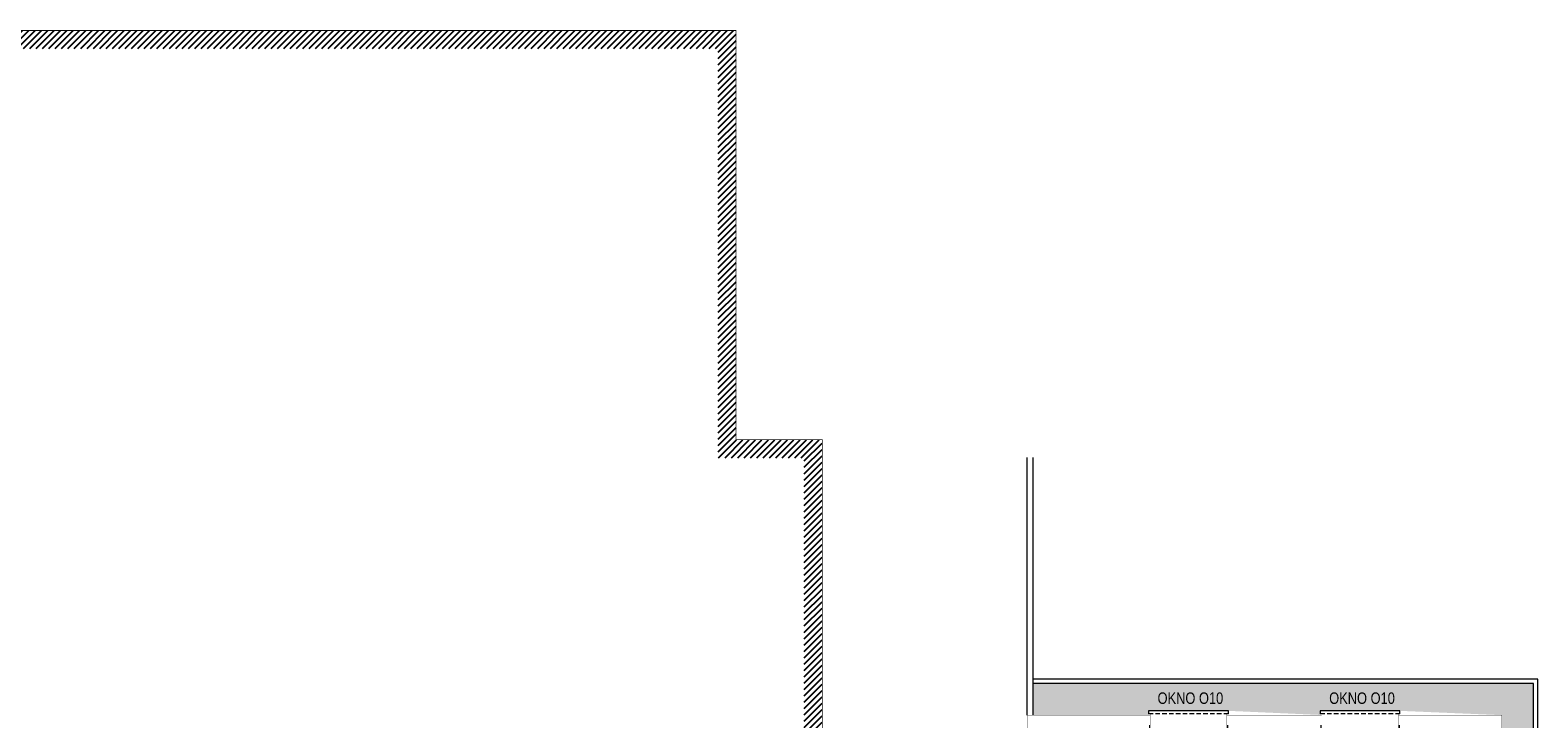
# Model space of a CAD drawing. Header units: millimetres. Extents: x 18880 to 99371, y -5529 to 27899.
# Tile 133 of 158: x 29519 to 31618, y 25006 to 25965. Entities that reach past the tile are written whole.
import ezdxf

# ---------------------------------------------------------------- set-up
doc = ezdxf.new("R2010")
doc.units = ezdxf.units.MM
doc.set_wipeout_variables(frame=1)
doc.linetypes.add('DASHED', pattern=[19.05, 12.7, -6.35])
for name, color, linetype, lineweight in [('AA_HATCH', 252, 'Continuous', 0), ('AA_IZOLACJA', 251, 'Continuous', 0), ('AA_OPIS', 2, 'Continuous', 0), ('AA_WIDOK', 254, 'Continuous', 0), ('K_SCIANY', 90, 'Continuous', 20)]:
    doc.layers.add(name, color=color, linetype=linetype, lineweight=lineweight)
doc.styles.add('ARIAL', font='arial.ttf')
doc.linetypes.add('STYROPIAN', pattern='A,0.000141,[1,styropian.shx,S=1,R=0,X=0,Y=0],-14.102004', length=14.102145)

# ---------------------------------------------------------------- blocks, each defined once
blk = doc.blocks.new('okno cc')
at = {"layer": 'AA_WIDOK', "linetype": 'DASHED', "ltscale": 0.5}
blk.add_lwpolyline([(28, 3), (28, 114)], dxfattribs=at)
at = {"layer": 'AA_WIDOK', "color": 4}
blk.add_lwpolyline([(28, 3), (32, 3), (32, 114), (28, 114)], dxfattribs=at)
at = {"color": 4}
blk.add_wipeout([(-11.5, 105.5), (-6.5, 105.5), (-6.5, 108), (0, 108), (0, 9), (-6.5, 9), (-6.5, 11.5), (-11.5, 11.5)], dxfattribs=at).dxf.layer = 'AA_WIDOK'
at = {"layer": 'AA_IZOLACJA', "linetype": 'STYROPIAN', "ltscale": 0.2}
for points in [[(12, 113), (0, 113)], [(12, 4), (0, 4)]]:
    blk.add_lwpolyline(points, dxfattribs=at)
at = {"layer": 'AA_WIDOK', "color": 4, "const_width": 0.3}
for points in [[(-11.5, 105.5), (-11.5, 110.5)], [(-11.5, 110.5), (-6.5, 110.5)], [(-6.5, 105.5), (-11.5, 105.5)], [(-10, 11.5), (-10, 105.5)], [(-9, 110.5), (-9, 117)], [(-9, 117), (0, 117)], [(-6.5, 110.5), (-9, 110.5)], [(-9, 11.5), (-9, 105.5)], [(-8, 11.5), (-8, 105.5)], [(-6.5, 108), (-6.5, 110.5)], [(-6.5, 110.5), (-6.5, 105.5)], [(0, 108), (-6.5, 108)], [(0, 117), (0, 108)], [(-11.5, 6.5), (-11.5, 11.5)], [(-11.5, 11.5), (-6.5, 11.5)], [(-6.5, 6.5), (-11.5, 6.5)], [(-9, 0), (-9, 6.5)], [(-9, 6.5), (-6.5, 6.5)], [(0, 0), (-9, 0)], [(-6.5, 11.5), (-6.5, 6.5)], [(-6.5, 6.5), (-6.5, 9)], [(-6.5, 9), (0, 9)], [(0, 9), (0, 0)]]:
    blk.add_lwpolyline(points, dxfattribs=at)
at = {"layer": 'AA_WIDOK', "color": 4}
for points in [[(-11.5, 11.5), (-11.5, 105.5)], [(-11.5, 11.5), (-11.5, 105.5)], [(-6.5, 11.5), (-6.5, 105.5)], [(0, 108), (0, 9)]]:
    blk.add_lwpolyline(points, dxfattribs=at)
at = {"layer": 'AA_WIDOK', "const_width": 0.3}
for points in [[(28, 112), (0, 112)], [(28, 5), (0, 5)]]:
    blk.add_lwpolyline(points, dxfattribs=at)

msp = doc.modelspace()

# ---------------------------------------------------------------- hatches: boundary and pattern name
at = {"ltscale": 50}
h = msp.add_hatch(dxfattribs=at)
h.set_pattern_fill('ANSI31', color=10, scale=50)
h.set_pattern_definition([(45, (-153383.43, 74659.9505), (-4.41941738, 4.41941738), [])])
h.paths.add_polyline_path([(30501.51574, 25964.87583), (26533.51574, 25964.87583), (26533.51574, 25330.87583), (26673.51574, 25330.87583), (26673.51574, 24977.37583), (26050.51574, 24977.37583), (26050.51574, 24721.37583), (26050.51574, 24605.37583), (26050.51574, 24349.37583), (26323.01574, 24349.37583), (26323.01574, 24374.37583), (26075.51574, 24374.37583), (26075.51574, 24605.37583), (26075.51574, 24721.37583), (26075.51574, 24952.37583), (26698.51574, 24952.37583), (26698.51574, 25355.87583), (26558.51574, 25355.87583), (26558.51574, 25939.87583), (30476.51574, 25939.87583), (30476.51574, 25369.87583), (30596.51574, 25369.87583), (30596.51574, 24890.37583), (30921.01574, 24890.37583), (30921.01574, 24915.37583), (30621.51574, 24915.37583), (30621.51574, 25394.87583), (30501.51574, 25394.87583)])
h.paths.add_polyline_path([(30621.01574, 24609.37583), (27549.51574, 24609.37583), (27549.51574, 24374.37583), (27298.01574, 24374.37583), (27298.01574, 24349.37583), (27574.51574, 24349.37583), (27574.51574, 24584.37583), (30596.01574, 24584.37583), (30596.01574, 23784.37583), (30621.01574, 23784.37583)])
at = {"layer": 'AA_HATCH'}
h = msp.add_hatch(dxfattribs=at)
h.set_pattern_fill('AR-CONC', color=256, scale=0.1)
h.paths.add_polyline_path([(31612.01574, 25055.37583), (30915.01574, 25055.37583), (30915.01574, 25011.37583), (31076.01574, 25011.37583), (31076.01574, 25017.37583), (31187.01574, 25017.37583), (31315.01574, 25011.68694), (31315.01574, 25017.37583), (31426.01574, 25017.37583), (31568.01574, 25011.37583), (31568.01574, 24341.87583), (31572.01574, 24341.87583), (31572.01574, 24230.87583), (31568.05922, 24048.87583), (31572.01574, 24048.87583), (31572.01574, 23937.87583), (31568.03976, 23606.87583), (31572.01574, 23606.87583), (31572.01574, 23495.87583), (31568.05476, 23292.87583), (31572.01574, 23292.87583), (31572.01574, 23181.87583), (31568.11271, 23101.37583), (31572.01574, 23101.37583), (31572.01574, 22928.37583), (31568.05411, 22721.87583), (31572.01574, 22721.87583), (31572.01574, 22610.87583), (31568.05655, 22416.87583), (31572.01574, 22416.87583), (31572.01574, 22305.87583), (31568.03272, 21836.87583), (31570.01574, 21836.87583), (31570.01574, 21692.87583), (31568.0301, 21416.37583), (31572.01574, 21416.37583), (31572.01574, 21305.37583), (31568.05773, 21116.87583), (31570.01574, 21116.87583), (31570.01574, 20972.87583), (31568.02469, 20527.87583), (31570.01574, 20527.87583), (31570.01574, 20383.87583), (31568.03516, 20179.87583), (31572.01574, 20179.87583), (31572.01574, 20068.87583), (31569.98271, 19924.02241), (31612.01574, 19924.02241)])

# ---------------------------------------------------------------- linework, layer by layer
for points in [[(30907.01574, 25011.37583), (30907.01574, 25370.12635)], [(30915.01574, 25011.37583), (30915.01574, 25370.12635)]]:
    msp.add_lwpolyline(points, dxfattribs=at)
at = {"layer": 'AA_WIDOK', "const_width": 0.3}
for points in [[(31078.01574, 25011.37583), (30907.01574, 25011.37583), (30907.01574, 24915.37583)], [(31317.01574, 25011.37583), (31185.01574, 25011.37583)], [(31568.01574, 24339.87583), (31568.01574, 25011.37583), (31424.01574, 25011.37583)]]:
    msp.add_lwpolyline(points, dxfattribs=at)
at = {"layer": 'K_SCIANY', "color": 10, "const_width": 1}
msp.add_lwpolyline([(30921.01574, 24915.37583), (30621.51574, 24915.37583), (30621.51574, 25394.87583), (30501.51574, 25394.87583), (30501.51574, 25964.87583), (26533.51574, 25964.87583), (26533.51574, 25330.87583), (26673.51574, 25330.87583), (26673.51574, 24977.37583), (26050.51574, 24977.37583), (26050.51574, 24721.37583), (26050.51574, 24721.37583), (26050.51574, 24605.37583), (26050.51574, 24605.37583), (26050.51574, 24349.37583), (26323.01574, 24349.37583)], dxfattribs=at)

# ---------------------------------------------------------------- next in the draw order: block references
at = {"rotation": 90}
for p in [(31190.01574, 24985.37583), (31429.01574, 24985.37583)]:
    msp.add_blockref('okno cc', p, dxfattribs=at)

# ---------------------------------------------------------------- next in the draw order: linework, layer by layer
at = {"layer": 'AA_HATCH'}
for points in [[(29690.01574, 15339.37583), (31618.01574, 15339.37583), (31618.01574, 25061.37583), (30915.01574, 25061.37583)], [(29690.01574, 15345.37583), (31612.01574, 15345.37583), (31612.01574, 25055.37583), (30915.01574, 25055.37583)]]:
    msp.add_lwpolyline(points, dxfattribs=at)

# ---------------------------------------------------------------- next in the draw order: texts
at = {"layer": 'AA_OPIS', "char_height": 16, "width": 300, "attachment_point": 2, "style": 'ARIAL'}
for insert in [(31134.18954, 25043.05714), (31373.18954, 25043.05714)]:
    msp.add_mtext('{\\W0.8;OKNO O10}', dxfattribs=dict(at, insert=insert))

doc.saveas('drawing.dxf')
